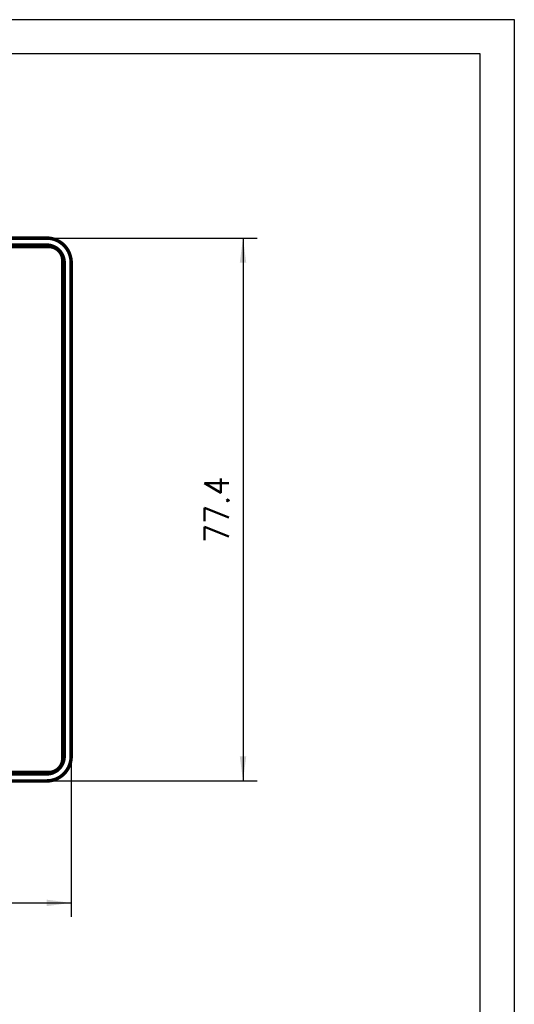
# Model space of a CAD drawing. Header units: inches. Extents: x -832 to -627, y -264 to 26.
# Tile 23 of 23: x -697 to -627, y -115 to 26. Entities that reach past the tile are written whole.
import ezdxf

# ---------------------------------------------------------------- set-up
doc = ezdxf.new("R2010")
doc.units = ezdxf.units.IN
doc.layers.add('1', color=7, linetype='Continuous')
doc.styles.add('CONVERTER_11', font='txt.shx', dxfattribs={"width": 0.9})
doc.dimstyles.new('ME10_DIM_10', dxfattribs={"dimtxt": 3.5, "dimasz": 3.5, "dimexe": 2, "dimexo": 0, "dimgap": 2, "dimtad": 1, "dimdec": 1, "dimdsep": 46, "dimtxsty": 'CONVERTER_11', "dimsah": 1, "dimcen": 0.09, "dimclrd": 2, "dimclre": 2, "dimclrt": 7, "dimadec": 0, "dimazin": 0, "dimtfac": 1, "dimtdec": 4, "dimtix": 1, "dimtmove": 0, "dimatfit": 3, "dimfxl": 1, "dimtolj": 1, "dimtzin": 0, "dimarcsym": 0})
doc.dimstyles.new('ME10_DIM_11', dxfattribs={"dimtxt": 3.5, "dimasz": 3.5, "dimexe": 2, "dimexo": 0, "dimgap": 2, "dimtad": 1, "dimdec": 1, "dimdsep": 46, "dimtxsty": 'CONVERTER_11', "dimsah": 1, "dimcen": 0.09, "dimclrd": 2, "dimclre": 2, "dimclrt": 7, "dimadec": 0, "dimazin": 0, "dimtfac": 1, "dimtdec": 4, "dimtix": 1, "dimtmove": 0, "dimatfit": 3, "dimfxl": 1, "dimtolj": 1, "dimtzin": 0, "dimarcsym": 0})

# ---------------------------------------------------------------- blocks, each defined once
blk = doc.blocks.new('Scatola_comando_Climastar__1', base_point=(-798.45, -82.95))
at = {"color": 7, "linetype": 'Continuous', "const_width": 0.5}
for points in [[(-794.7, -5.3, 0.414214), (-798.2, -8.8, 0.414214)], [(-689.8, -8.8, 0.414214), (-693.3, -5.3, 0.414214)], [(-794.7, -6.3, 0.414214), (-797.2, -8.8, 0.414214)], [(-690.8, -8.8, 0.414214), (-693.3, -6.3, 0.414214)], [(-798.2, -79.2, 0.414214), (-794.7, -82.7, 0.414214)], [(-797.2, -79.2, 0.414214), (-794.7, -81.7, 0.414214)], [(-693.3, -81.7, 0.414214), (-690.8, -79.2, 0.414214)], [(-693.3, -82.7, 0.414214), (-689.8, -79.2, 0.414214)]]:
    blk.add_lwpolyline(points, format="xyb", dxfattribs=at)
for points in [[(-693.3, -5.3), (-794.7, -5.3)], [(-794.7, -6.3), (-693.3, -6.3)], [(-798.2, -8.8), (-798.2, -79.2)], [(-797.2, -79.2), (-797.2, -8.8)], [(-690.8, -8.8), (-690.8, -79.2)], [(-689.8, -79.2), (-689.8, -8.8)], [(-760.13, -28.1), (-788.95, -28.1)], [(-788.95, -59.9), (-760.13, -59.9)], [(-693.3, -81.7), (-794.7, -81.7)], [(-794.7, -82.7), (-693.3, -82.7)]]:
    blk.add_lwpolyline(points, dxfattribs=at)
blk = doc.blocks.new('MEMBRANA__2', base_point=(-797.25, -81.75))
at = {"color": 7, "linetype": 'Continuous', "const_width": 0.5}
for points in [[(-693, -6.5), (-795, -6.5)], [(-691, -79.5), (-691, -8.5)], [(-795, -81.5), (-693, -81.5)]]:
    blk.add_lwpolyline(points, dxfattribs=at)
for points in [[(-691, -8.5, 0.414214), (-693, -6.5, 0.414214)], [(-693, -81.5, 0.414214), (-691, -79.5, 0.414214)]]:
    blk.add_lwpolyline(points, format="xyb", dxfattribs=at)
blk = doc.blocks.new('Scatola_Lae__3', base_point=(-798.45, -82.95))
for name, p in [('Scatola_comando_Climastar__1', (-798.45, -82.95)), ('MEMBRANA__2', (-797.25, -81.75))]:
    blk.add_blockref(name, p)
blk = doc.blocks.new('pannello_Comandi_a_muro__4', base_point=(-798.45, -82.95))
blk.add_blockref('Scatola_Lae__3', (-798.45, -82.95))
blk = doc.blocks.new('*D13')
at = {"layer": '1', "color": 2, "linetype": 'Continuous', "transparency": 16777216}
for p, q in [((-798.2, -79.2), (-798.2, -102.09)), ((-689.8, -79.2), (-689.8, -102.09)), ((-798.2, -100.09), (-689.8, -100.09))]:
    blk.add_line(p, q, dxfattribs=at)
at = {"layer": '1', "color": 2, "transparency": 16777216}
for points in [[(-794.7, -99.63), (-794.7, -100.55), (-798.2, -100.09)], [(-693.3, -100.55), (-693.3, -99.63), (-689.8, -100.09)]]:
    blk.add_solid(points, dxfattribs=at)
at = {"layer": '1', "color": 7, "transparency": 16777216, "insert": (-749.82, -98.09), "char_height": 3.5, "attachment_point": 7, "rotation": 0.0001, "line_spacing_factor": 0.60024, "style": 'CONVERTER_11'}
blk.add_mtext('108.4', dxfattribs=at)
blk = doc.blocks.new('*D14')
at = {"layer": '1', "color": 2, "linetype": 'Continuous', "transparency": 16777216}
for p, q in [((-693.3, -5.3), (-663.27, -5.3)), ((-665.27, -5.3), (-665.27, -82.7)), ((-693.3, -82.7), (-663.27, -82.7))]:
    blk.add_line(p, q, dxfattribs=at)
at = {"layer": '1', "color": 2, "transparency": 16777216}
for points in [[(-664.81, -8.8), (-665.73, -8.8), (-665.27, -5.3)], [(-665.73, -79.2), (-664.81, -79.2), (-665.27, -82.7)]]:
    blk.add_solid(points, dxfattribs=at)
at = {"layer": '1', "color": 7, "transparency": 16777216, "insert": (-667.27, -48.77), "char_height": 3.5, "attachment_point": 7, "rotation": 90, "line_spacing_factor": 0.60024, "style": 'CONVERTER_11'}
blk.add_mtext('77.4', dxfattribs=at)
blk = doc.blocks.new('A4', base_point=(14.91, -15.38))
at = {"layer": '1', "color": 2, "linetype": 'Continuous'}
for p, q in [((-626.54, 25.84), (-831.59, 25.84)), ((-626.54, -264.16), (-626.54, 25.84))]:
    blk.add_line(p, q, dxfattribs=at)
at = {"layer": '1', "color": 7, "linetype": 'Continuous'}
for p, q in [((-631.42, 20.96), (-826.71, 20.96)), ((-631.42, -259.28), (-631.42, 20.96))]:
    blk.add_line(p, q, dxfattribs=at)
blk = doc.blocks.new('Davanti1', base_point=(-744, -44))
blk.add_blockref('pannello_Comandi_a_muro__4', (-798.45, -82.95))
at = {"layer": '1'}
dim = blk.add_aligned_dim(p1=(-693.3, -82.7), p2=(-693.3, -5.3), distance=-28.03, dimstyle='ME10_DIM_11', dxfattribs=at)
dim.commit()
dim.dimension.update_dxf_attribs({"geometry": '*D14', "text_midpoint": (-669.02, -44), "text_rotation": 90})
dim = blk.add_linear_dim(base=(-798.2, -100.09), p1=(-689.8, -79.2), p2=(-798.2, -79.2), dimstyle='ME10_DIM_10', dxfattribs=at)
dim.commit()
dim.dimension.update_dxf_attribs({"geometry": '*D13', "text_midpoint": (-744, -96.34), "text_rotation": 0.0001})

msp = doc.modelspace()

# ---------------------------------------------------------------- block references
for name, p in [('A4', (14.91, -15.38)), ('Davanti1', (-744, -44))]:
    msp.add_blockref(name, p)

doc.saveas('drawing.dxf')
